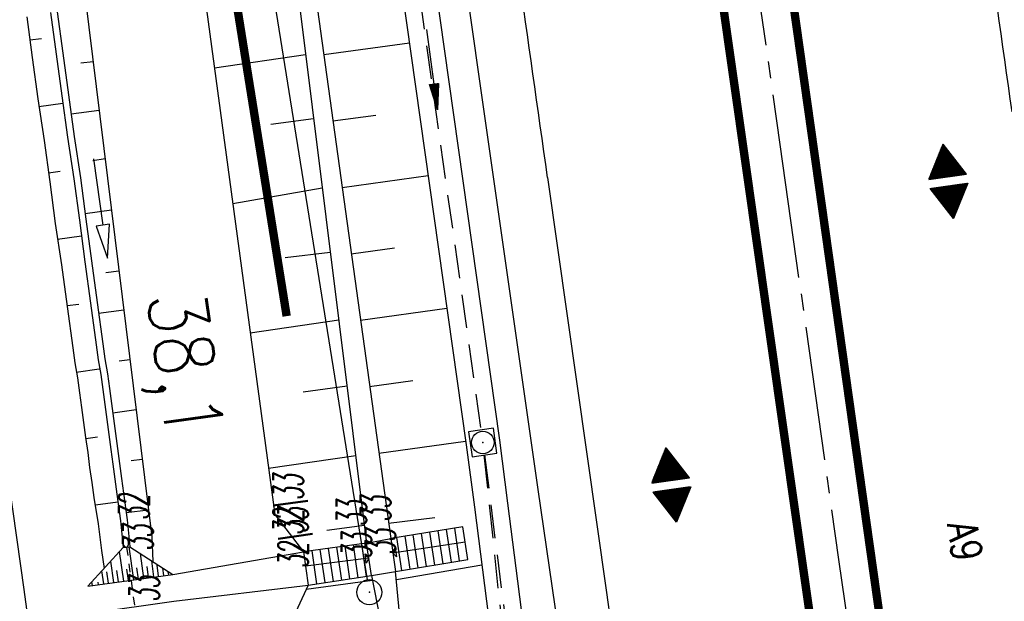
# Model space of a CAD drawing. Extents: x 446224 to 446791, y 446199 to 447379.
# Tile 20 of 113: x 446479 to 446538, y 446626 to 446660. Entities that reach past the tile are written whole.
import ezdxf

# ---------------------------------------------------------------- set-up
doc = ezdxf.new("R2010")
doc.units = 0
doc.header["$LTSCALE"] = 2
doc.header["$MEASUREMENT"] = 0
for name, pattern in [('ACHSE', [5.5, 4, -0.5, 0.5, -0.5]), ('AUSGEZOGEN', [0]), ('GEMARKBAB', [3.7, 2, -0.5, 0.1, -0.5, 0.1, -0.5]), ('GESTRICH-X2', [1.5, 1, -0.5]), ('STRICHLINIEX2', [0.5, 0.25, -0.25])]:
    doc.linetypes.add(name, pattern=pattern)
doc.layers.get('0').update_dxf_attribs({"linetype": 'AUSGEZOGEN'})
for name, color, linetype in [('201-GEMARKGRZ', 7, 'GEMARKBAB'), ('201-GRENZL-BAB', 7, 'AUSGEZOGEN'), ('201-GRENZP-BAB', 7, 'AUSGEZOGEN'), ('ACHSETOP', 250, 'ACHSE'), ('ANMERKUNG', 7, 'CONTINUOUS'), ('BOESCHG', 250, 'AUSGEZOGEN'), ('DB-Bahnachse', 7, 'CONTINUOUS'), ('DB-Böschungen', 15, 'CONTINUOUS'), ('DB-Gleisachse', 7, 'CONTINUOUS'), ('DB-GRABEN', 15, 'AUSGEZOGEN'), ('DB-Planung_SSF_Zugänglichkeit', 15, 'CONTINUOUS'), ('FBRTOP', 250, 'AUSGEZOGEN'), ('GEBAEUDE', 7, 'AUSGEZOGEN'), ('GEF', 1, 'AUSGEZOGEN'), ('KANAL', 7, 'GESTRICH-X2'), ('MULDE', 250, 'AUSGEZOGEN'), ('PFEILTOP', 200, 'AUSGEZOGEN'), ('SCHRIFT', 7, 'AUSGEZOGEN'), ('SCHSYMBOL', 200, 'AUSGEZOGEN')]:
    doc.layers.add(name, color=color, linetype=linetype)
doc.styles.add('ROMANS', font='romans.shx', dxfattribs={"width": 0.8})

# ---------------------------------------------------------------- blocks, each defined once
blk = doc.blocks.new('20')
blk.add_lwpolyline([(-0.754, -0.751), (0.754, -0.751), (0.754, 0.75), (-0.754, 0.75)], close=True)
blk.add_circle((0, 0), 0.676)
blk.add_point((0, 0))
blk = doc.blocks.new('PFEIL2')
at = {"color": 0}
for p, q in [((0.88, 0.002), (-2.401, -0.012)), ((0.881, -0.271), (0.879, 0.276)), ((0.879, 0.276), (2.429, 0.009)), ((0.911, 0.27), (0.879, 0.265)), ((0.965, 0.261), (0.879, 0.246)), ((1.019, 0.252), (0.879, 0.228)), ((1.073, 0.242), (0.879, 0.209)), ((1.127, 0.233), (0.879, 0.191)), ((1.181, 0.224), (0.879, 0.172)), ((1.235, 0.214), (0.879, 0.154)), ((1.289, 0.205), (0.879, 0.135)), ((1.343, 0.196), (0.879, 0.117)), ((1.397, 0.187), (0.879, 0.098)), ((1.451, 0.177), (0.879, 0.08)), ((1.505, 0.168), (0.879, 0.061)), ((1.559, 0.159), (0.88, 0.043)), ((1.613, 0.149), (0.88, 0.024)), ((1.668, 0.14), (0.88, 0.006)), ((1.722, 0.131), (0.88, -0.013)), ((1.776, 0.121), (0.88, -0.031)), ((1.83, 0.112), (0.88, -0.05)), ((1.884, 0.103), (0.88, -0.068)), ((1.938, 0.094), (0.88, -0.087)), ((1.992, 0.084), (0.88, -0.105)), ((2.046, 0.075), (0.88, -0.124)), ((2.1, 0.066), (0.88, -0.142)), ((2.154, 0.056), (0.88, -0.161)), ((2.208, 0.047), (0.88, -0.179)), ((2.262, 0.038), (0.881, -0.198)), ((2.316, 0.029), (0.881, -0.216)), ((2.37, 0.019), (0.881, -0.235)), ((2.424, 0.01), (0.881, -0.253)), ((2.429, 0.009), (0.881, -0.271))]:
    blk.add_line(p, q, dxfattribs=at)
blk = doc.blocks.new('*X31')
at = {"color": 0}
for p, q in [((377.704, 182.047), (378.028, 182.372)), ((377.716, 182.068), (378.025, 182.378)), ((377.728, 182.089), (378.022, 182.383)), ((377.74, 182.11), (378.019, 182.389)), ((377.752, 182.131), (378.016, 182.394)), ((377.764, 182.152), (378.012, 182.4)), ((377.776, 182.173), (378.009, 182.406)), ((377.788, 182.194), (378.006, 182.411)), ((377.8, 182.215), (378.003, 182.417)), ((377.813, 182.236), (377.999, 182.422)), ((377.825, 182.257), (377.996, 182.428)), ((377.837, 182.277), (377.993, 182.434)), ((377.849, 182.298), (377.99, 182.439)), ((377.861, 182.319), (377.986, 182.445)), ((377.873, 182.34), (377.983, 182.45)), ((377.885, 182.361), (377.98, 182.456)), ((377.897, 182.382), (377.977, 182.462)), ((377.909, 182.403), (377.973, 182.467)), ((377.921, 182.424), (377.97, 182.473)), ((377.933, 182.445), (377.967, 182.478)), ((377.945, 182.466), (377.964, 182.484)), ((377.107, 180.991), (378.197, 182.081)), ((377.112, 181.023), (378.187, 182.097)), ((377.116, 180.991), (378.2, 182.075)), ((377.124, 181.044), (378.184, 182.103)), ((377.125, 180.991), (378.203, 182.069)), ((377.133, 180.991), (378.206, 182.064)), ((377.136, 181.065), (378.181, 182.109)), ((377.142, 180.991), (378.21, 182.058)), ((377.148, 181.085), (378.177, 182.114)), ((377.151, 180.991), (378.213, 182.053)), ((377.16, 180.991), (378.216, 182.047)), ((377.161, 181.106), (378.174, 182.12)), ((377.169, 180.991), (378.219, 182.041)), ((377.173, 181.127), (378.171, 182.125)), ((377.178, 180.991), (378.223, 182.036)), ((377.185, 181.148), (378.168, 182.131)), ((377.186, 180.991), (378.226, 182.03)), ((377.195, 180.991), (378.229, 182.025)), ((377.197, 181.169), (378.164, 182.137)), ((377.204, 180.991), (378.232, 182.019)), ((377.209, 181.19), (378.161, 182.142)), ((377.213, 180.991), (378.236, 182.013)), ((377.221, 181.211), (378.158, 182.148)), ((377.222, 180.991), (378.239, 182.008)), ((377.231, 180.991), (378.242, 182.002)), ((377.233, 181.232), (378.155, 182.153)), ((377.239, 180.991), (378.245, 181.997)), ((377.245, 181.253), (378.151, 182.159)), ((377.248, 180.991), (378.248, 181.991)), ((377.257, 181.274), (378.148, 182.165)), ((377.257, 180.991), (378.252, 181.985)), ((377.266, 180.991), (378.255, 181.98)), ((377.269, 181.295), (378.145, 182.17)), ((377.275, 180.991), (378.258, 181.974)), ((377.281, 181.316), (378.142, 182.176)), ((377.284, 180.991), (378.261, 181.969)), ((377.292, 180.991), (378.265, 181.963)), ((377.293, 181.336), (378.138, 182.181)), ((377.301, 180.991), (378.268, 181.957)), ((377.305, 181.357), (378.135, 182.187)), ((377.31, 180.991), (378.271, 181.952)), ((377.318, 181.378), (378.132, 182.193)), ((377.319, 180.991), (378.274, 181.946)), ((377.328, 180.991), (378.278, 181.941)), ((377.33, 181.399), (378.129, 182.198)), ((377.337, 180.991), (378.281, 181.935)), ((377.342, 181.42), (378.126, 182.204)), ((377.346, 180.991), (378.284, 181.929)), ((377.354, 181.441), (378.122, 182.209)), ((377.354, 180.991), (378.287, 181.924)), ((377.366, 181.462), (378.119, 182.215)), ((377.378, 181.483), (378.116, 182.221)), ((377.39, 181.504), (378.113, 182.226)), ((377.402, 181.525), (378.109, 182.232)), ((377.414, 181.546), (378.106, 182.238)), ((377.426, 181.566), (378.103, 182.243)), ((377.438, 181.587), (378.1, 182.249)), ((377.45, 181.608), (378.096, 182.254)), ((377.462, 181.629), (378.093, 182.26)), ((377.474, 181.65), (378.09, 182.266)), ((377.487, 181.671), (378.087, 182.271)), ((377.499, 181.692), (378.083, 182.277)), ((377.511, 181.713), (378.08, 182.282)), ((377.523, 181.734), (378.077, 182.288)), ((377.535, 181.755), (378.074, 182.294)), ((377.547, 181.776), (378.071, 182.299)), ((377.559, 181.796), (378.067, 182.305)), ((377.571, 181.817), (378.064, 182.31)), ((377.583, 181.838), (378.061, 182.316)), ((377.595, 181.859), (378.058, 182.322)), ((377.607, 181.88), (378.054, 182.327)), ((377.619, 181.901), (378.051, 182.333)), ((377.631, 181.922), (378.048, 182.338)), ((377.644, 181.943), (378.045, 182.344)), ((377.656, 181.964), (378.041, 182.35)), ((377.668, 181.985), (378.038, 182.355)), ((377.68, 182.006), (378.035, 182.361)), ((377.692, 182.027), (378.032, 182.366)), ((377.363, 180.991), (378.291, 181.918)), ((377.372, 180.991), (378.294, 181.913)), ((377.381, 180.991), (378.297, 181.907)), ((377.39, 180.991), (378.3, 181.901)), ((377.399, 180.991), (378.303, 181.896)), ((377.407, 180.991), (378.307, 181.89)), ((377.416, 180.991), (378.31, 181.884)), ((377.425, 180.991), (378.313, 181.879)), ((377.434, 180.991), (378.316, 181.873)), ((377.443, 180.991), (378.32, 181.868)), ((377.452, 180.991), (378.323, 181.862)), ((377.46, 180.991), (378.326, 181.856)), ((377.469, 180.991), (378.329, 181.851)), ((377.478, 180.991), (378.333, 181.845)), ((377.487, 180.991), (378.336, 181.84)), ((377.496, 180.991), (378.339, 181.834)), ((377.505, 180.991), (378.342, 181.828)), ((377.513, 180.991), (378.346, 181.823)), ((377.522, 180.991), (378.349, 181.817)), ((377.531, 180.991), (378.352, 181.812)), ((377.54, 180.991), (378.355, 181.806)), ((377.549, 180.991), (378.358, 181.8)), ((377.558, 180.991), (378.362, 181.795)), ((377.566, 180.991), (378.365, 181.789)), ((377.575, 180.991), (378.368, 181.784)), ((377.584, 180.991), (378.371, 181.778)), ((377.593, 180.991), (378.375, 181.772)), ((377.602, 180.991), (378.378, 181.767)), ((377.611, 180.991), (378.381, 181.761)), ((377.62, 180.991), (378.384, 181.756)), ((377.628, 180.991), (378.388, 181.75)), ((377.637, 180.991), (378.391, 181.744)), ((377.646, 180.991), (378.394, 181.739)), ((377.655, 180.991), (378.397, 181.733)), ((377.664, 180.991), (378.401, 181.728)), ((377.673, 180.991), (378.404, 181.722)), ((377.681, 180.991), (378.407, 181.716)), ((377.69, 180.991), (378.41, 181.711)), ((377.699, 180.991), (378.413, 181.705)), ((377.708, 180.991), (378.417, 181.7)), ((377.717, 180.991), (378.42, 181.694)), ((377.726, 180.991), (378.423, 181.688)), ((377.734, 180.991), (378.426, 181.683)), ((377.743, 180.991), (378.43, 181.677)), ((377.752, 180.991), (378.433, 181.672)), ((377.761, 180.991), (378.436, 181.666)), ((377.77, 180.991), (378.439, 181.66)), ((377.779, 180.991), (378.443, 181.655)), ((377.787, 180.991), (378.446, 181.649)), ((377.796, 180.991), (378.449, 181.644)), ((377.805, 180.991), (378.452, 181.638)), ((377.814, 180.991), (378.456, 181.632)), ((377.823, 180.991), (378.459, 181.627)), ((377.832, 180.991), (378.462, 181.621)), ((377.84, 180.991), (378.465, 181.616)), ((377.849, 180.991), (378.468, 181.61)), ((377.858, 180.991), (378.472, 181.604)), ((377.867, 180.991), (378.475, 181.599)), ((377.876, 180.991), (378.478, 181.593)), ((377.885, 180.991), (378.481, 181.588)), ((377.894, 180.991), (378.485, 181.582)), ((377.902, 180.991), (378.488, 181.576)), ((377.911, 180.991), (378.491, 181.571)), ((377.92, 180.991), (378.494, 181.565)), ((377.929, 180.991), (378.498, 181.559)), ((377.938, 180.991), (378.501, 181.554)), ((377.947, 180.991), (378.504, 181.548)), ((377.955, 180.991), (378.507, 181.543)), ((377.964, 180.991), (378.511, 181.537)), ((377.973, 180.991), (378.514, 181.531)), ((377.982, 180.991), (378.517, 181.526)), ((377.991, 180.991), (378.52, 181.52)), ((378, 180.991), (378.523, 181.515)), ((378.008, 180.991), (378.527, 181.509)), ((378.017, 180.991), (378.53, 181.503)), ((378.026, 180.991), (378.533, 181.498)), ((378.035, 180.991), (378.536, 181.492)), ((378.044, 180.991), (378.54, 181.487)), ((378.053, 180.991), (378.543, 181.481)), ((378.061, 180.991), (378.546, 181.475)), ((378.07, 180.991), (378.549, 181.47)), ((378.079, 180.991), (378.553, 181.464)), ((378.088, 180.991), (378.556, 181.459)), ((378.097, 180.991), (378.559, 181.453)), ((378.106, 180.991), (378.562, 181.447)), ((378.114, 180.991), (378.565, 181.442)), ((378.123, 180.991), (378.569, 181.436)), ((378.132, 180.991), (378.572, 181.431)), ((378.141, 180.991), (378.575, 181.425)), ((378.15, 180.991), (378.578, 181.419)), ((378.159, 180.991), (378.582, 181.414)), ((378.168, 180.991), (378.585, 181.408)), ((378.176, 180.991), (378.588, 181.403)), ((378.185, 180.991), (378.591, 181.397)), ((378.194, 180.991), (378.595, 181.391)), ((378.203, 180.991), (378.598, 181.386)), ((378.212, 180.991), (378.601, 181.38)), ((378.221, 180.991), (378.604, 181.375)), ((378.229, 180.991), (378.608, 181.369)), ((378.238, 180.991), (378.611, 181.363)), ((378.247, 180.991), (378.614, 181.358)), ((378.256, 180.991), (378.617, 181.352)), ((378.265, 180.991), (378.62, 181.347)), ((378.274, 180.991), (378.624, 181.341)), ((378.282, 180.991), (378.627, 181.335)), ((378.291, 180.991), (378.63, 181.33)), ((378.3, 180.991), (378.633, 181.324)), ((378.309, 180.991), (378.637, 181.319)), ((378.318, 180.991), (378.64, 181.313)), ((378.327, 180.991), (378.643, 181.307)), ((378.335, 180.991), (378.646, 181.302)), ((378.344, 180.991), (378.65, 181.296)), ((378.353, 180.991), (378.653, 181.291)), ((378.362, 180.991), (378.656, 181.285)), ((378.371, 180.991), (378.659, 181.279)), ((378.38, 180.991), (378.663, 181.274)), ((378.388, 180.991), (378.666, 181.268)), ((378.397, 180.991), (378.669, 181.262)), ((378.406, 180.991), (378.672, 181.257)), ((378.415, 180.991), (378.675, 181.251)), ((378.424, 180.991), (378.679, 181.246)), ((378.433, 180.991), (378.682, 181.24)), ((378.442, 180.991), (378.685, 181.234)), ((378.45, 180.991), (378.688, 181.229)), ((378.459, 180.991), (378.692, 181.223)), ((378.468, 180.991), (378.695, 181.218)), ((378.477, 180.991), (378.698, 181.212)), ((378.486, 180.991), (378.701, 181.206)), ((378.495, 180.991), (378.705, 181.201)), ((378.503, 180.991), (378.708, 181.195)), ((378.512, 180.991), (378.711, 181.19)), ((378.521, 180.991), (378.714, 181.184)), ((378.53, 180.991), (378.718, 181.178)), ((378.539, 180.991), (378.721, 181.173)), ((378.548, 180.991), (378.724, 181.167)), ((378.556, 180.991), (378.727, 181.162)), ((378.565, 180.991), (378.73, 181.156)), ((378.574, 180.991), (378.734, 181.15)), ((378.583, 180.991), (378.737, 181.145)), ((378.592, 180.991), (378.74, 181.139)), ((378.601, 180.991), (378.743, 181.134)), ((378.609, 180.991), (378.747, 181.128)), ((378.618, 180.991), (378.75, 181.122)), ((378.627, 180.991), (378.753, 181.117)), ((378.636, 180.991), (378.756, 181.111)), ((378.645, 180.991), (378.76, 181.106)), ((378.654, 180.991), (378.763, 181.1)), ((378.662, 180.991), (378.766, 181.094)), ((378.671, 180.991), (378.769, 181.089)), ((378.68, 180.991), (378.773, 181.083)), ((378.689, 180.991), (378.776, 181.078)), ((378.698, 180.991), (378.779, 181.072)), ((378.707, 180.991), (378.782, 181.066)), ((378.716, 180.991), (378.785, 181.061)), ((378.724, 180.991), (378.789, 181.055)), ((378.733, 180.991), (378.792, 181.05)), ((378.742, 180.991), (378.795, 181.044)), ((378.751, 180.991), (378.798, 181.038)), ((378.76, 180.991), (378.802, 181.033)), ((378.769, 180.991), (378.805, 181.027)), ((378.777, 180.991), (378.808, 181.022)), ((378.786, 180.991), (378.811, 181.016)), ((378.795, 180.991), (378.815, 181.01)), ((378.804, 180.991), (378.818, 181.005)), ((378.813, 180.991), (378.821, 180.999)), ((377.099, 180.568), (377.108, 180.577)), ((377.102, 180.562), (377.117, 180.577)), ((377.106, 180.556), (377.126, 180.577)), ((377.109, 180.551), (377.135, 180.577)), ((377.112, 180.545), (377.144, 180.577)), ((377.115, 180.54), (377.153, 180.577)), ((377.119, 180.534), (377.161, 180.577)), ((377.122, 180.528), (377.17, 180.577)), ((377.125, 180.523), (377.179, 180.577)), ((377.128, 180.517), (377.188, 180.577)), ((377.131, 180.512), (377.197, 180.577)), ((377.135, 180.506), (377.206, 180.577)), ((377.138, 180.5), (377.214, 180.577)), ((377.141, 180.495), (377.223, 180.577)), ((377.144, 180.489), (377.232, 180.577)), ((377.148, 180.484), (377.241, 180.577)), ((377.151, 180.478), (377.25, 180.577)), ((377.154, 180.472), (377.259, 180.577)), ((377.157, 180.467), (377.267, 180.577)), ((377.161, 180.461), (377.276, 180.577)), ((377.164, 180.456), (377.285, 180.577)), ((377.167, 180.45), (377.294, 180.577)), ((377.17, 180.444), (377.303, 180.577)), ((377.174, 180.439), (377.312, 180.577)), ((377.177, 180.433), (377.32, 180.577)), ((377.18, 180.428), (377.329, 180.577)), ((377.183, 180.422), (377.338, 180.577)), ((377.186, 180.416), (377.347, 180.577)), ((377.19, 180.411), (377.356, 180.577)), ((377.193, 180.405), (377.365, 180.577)), ((377.196, 180.4), (377.373, 180.577)), ((377.199, 180.394), (377.382, 180.577)), ((377.203, 180.388), (377.391, 180.577)), ((377.206, 180.383), (377.4, 180.577)), ((377.209, 180.377), (377.409, 180.577)), ((377.212, 180.372), (377.418, 180.577)), ((377.216, 180.366), (377.427, 180.577)), ((377.219, 180.36), (377.435, 180.577)), ((377.222, 180.355), (377.444, 180.577)), ((377.225, 180.349), (377.453, 180.577)), ((377.229, 180.344), (377.462, 180.577)), ((377.232, 180.338), (377.471, 180.577)), ((377.235, 180.332), (377.48, 180.577)), ((377.238, 180.327), (377.488, 180.577)), ((377.241, 180.321), (377.497, 180.577)), ((377.245, 180.315), (377.506, 180.577)), ((377.248, 180.31), (377.515, 180.577)), ((377.251, 180.304), (377.524, 180.577)), ((377.254, 180.299), (377.533, 180.577)), ((377.258, 180.293), (377.541, 180.577)), ((377.261, 180.287), (377.55, 180.577)), ((377.264, 180.282), (377.559, 180.577)), ((377.267, 180.276), (377.568, 180.577)), ((377.271, 180.271), (377.577, 180.577)), ((377.274, 180.265), (377.586, 180.577)), ((377.277, 180.259), (377.594, 180.577)), ((377.28, 180.254), (377.603, 180.577)), ((377.284, 180.248), (377.612, 180.577)), ((377.287, 180.243), (377.621, 180.577)), ((377.29, 180.237), (377.63, 180.577)), ((377.293, 180.231), (377.639, 180.577)), ((377.296, 180.226), (377.647, 180.577)), ((377.3, 180.22), (377.656, 180.577)), ((377.303, 180.215), (377.665, 180.577)), ((377.306, 180.209), (377.674, 180.577)), ((377.309, 180.203), (377.683, 180.577)), ((377.313, 180.198), (377.692, 180.577)), ((377.316, 180.192), (377.701, 180.577)), ((377.319, 180.187), (377.709, 180.577)), ((377.322, 180.181), (377.718, 180.577)), ((377.326, 180.175), (377.727, 180.577)), ((377.329, 180.17), (377.736, 180.577)), ((377.332, 180.164), (377.745, 180.577)), ((377.335, 180.159), (377.754, 180.577)), ((377.339, 180.153), (377.762, 180.577)), ((377.342, 180.147), (377.771, 180.577)), ((377.345, 180.142), (377.78, 180.577)), ((377.348, 180.136), (377.789, 180.577)), ((377.351, 180.131), (377.798, 180.577)), ((377.355, 180.125), (377.807, 180.577)), ((377.358, 180.119), (377.815, 180.577)), ((377.361, 180.114), (377.824, 180.577)), ((377.364, 180.108), (377.833, 180.577)), ((377.368, 180.103), (377.842, 180.577)), ((377.371, 180.097), (377.851, 180.577)), ((377.374, 180.091), (377.86, 180.577)), ((377.377, 180.086), (377.868, 180.577)), ((377.381, 180.08), (377.877, 180.577)), ((377.384, 180.075), (377.886, 180.577)), ((377.387, 180.069), (377.895, 180.577)), ((377.39, 180.063), (377.904, 180.577)), ((377.394, 180.058), (377.913, 180.577)), ((377.397, 180.052), (377.921, 180.577)), ((377.4, 180.047), (377.93, 180.577)), ((377.403, 180.041), (377.939, 180.577)), ((377.406, 180.035), (377.948, 180.577)), ((377.41, 180.03), (377.957, 180.577)), ((377.413, 180.024), (377.966, 180.577)), ((377.416, 180.018), (377.975, 180.577)), ((377.419, 180.013), (377.983, 180.577)), ((377.423, 180.007), (377.992, 180.577)), ((377.426, 180.002), (378.001, 180.577)), ((377.429, 179.996), (378.01, 180.577)), ((377.432, 179.99), (378.019, 180.577)), ((377.436, 179.985), (378.028, 180.577)), ((377.439, 179.979), (378.036, 180.577)), ((377.442, 179.974), (378.045, 180.577)), ((377.445, 179.968), (378.054, 180.577)), ((377.449, 179.962), (378.063, 180.577)), ((377.452, 179.957), (378.072, 180.577)), ((377.455, 179.951), (378.081, 180.577)), ((377.458, 179.946), (378.089, 180.577)), ((377.461, 179.94), (378.098, 180.577)), ((377.465, 179.934), (378.107, 180.577)), ((377.468, 179.929), (378.116, 180.577)), ((377.471, 179.923), (378.125, 180.577)), ((377.474, 179.918), (378.134, 180.577)), ((377.478, 179.912), (378.142, 180.577)), ((377.481, 179.906), (378.151, 180.577)), ((377.484, 179.901), (378.16, 180.577)), ((377.487, 179.895), (378.169, 180.577)), ((377.491, 179.89), (378.178, 180.577)), ((377.494, 179.884), (378.187, 180.577)), ((377.497, 179.878), (378.196, 180.577)), ((377.5, 179.873), (378.204, 180.577)), ((377.504, 179.867), (378.213, 180.577)), ((377.507, 179.862), (378.222, 180.577)), ((377.51, 179.856), (378.231, 180.577)), ((377.513, 179.85), (378.24, 180.577)), ((377.516, 179.845), (378.249, 180.577)), ((377.52, 179.839), (378.257, 180.577)), ((377.523, 179.834), (378.266, 180.577)), ((377.526, 179.828), (378.275, 180.577)), ((377.529, 179.822), (378.284, 180.577)), ((377.533, 179.817), (378.293, 180.577)), ((377.536, 179.811), (378.302, 180.577)), ((377.539, 179.806), (378.31, 180.577)), ((377.542, 179.8), (378.319, 180.577)), ((377.546, 179.794), (378.328, 180.577)), ((377.549, 179.789), (378.337, 180.577)), ((377.552, 179.783), (378.346, 180.577)), ((377.555, 179.778), (378.355, 180.577)), ((377.559, 179.772), (378.363, 180.577)), ((377.562, 179.766), (378.372, 180.577)), ((377.565, 179.761), (378.381, 180.577)), ((377.568, 179.755), (378.39, 180.577)), ((377.571, 179.75), (378.399, 180.577)), ((377.575, 179.744), (378.408, 180.577)), ((377.578, 179.738), (378.416, 180.577)), ((377.581, 179.733), (378.425, 180.577)), ((377.584, 179.727), (378.434, 180.577)), ((377.588, 179.722), (378.443, 180.577)), ((377.591, 179.716), (378.452, 180.577)), ((377.594, 179.71), (378.461, 180.577)), ((377.597, 179.705), (378.47, 180.577)), ((377.601, 179.699), (378.478, 180.577)), ((377.604, 179.693), (378.487, 180.577)), ((377.607, 179.688), (378.496, 180.577)), ((377.61, 179.682), (378.505, 180.577)), ((377.614, 179.677), (378.514, 180.577)), ((377.617, 179.671), (378.523, 180.577)), ((377.62, 179.665), (378.531, 180.577)), ((377.623, 179.66), (378.54, 180.577)), ((377.626, 179.654), (378.549, 180.577)), ((377.63, 179.649), (378.558, 180.577)), ((377.633, 179.643), (378.567, 180.577)), ((377.636, 179.637), (378.576, 180.577)), ((377.639, 179.632), (378.584, 180.577)), ((377.643, 179.626), (378.593, 180.577)), ((377.646, 179.621), (378.602, 180.577)), ((377.649, 179.615), (378.611, 180.577)), ((377.652, 179.609), (378.62, 180.577)), ((377.656, 179.604), (378.629, 180.577)), ((377.659, 179.598), (378.637, 180.577)), ((377.662, 179.593), (378.646, 180.577)), ((377.665, 179.587), (378.655, 180.577)), ((377.669, 179.581), (378.664, 180.577)), ((377.672, 179.576), (378.673, 180.577)), ((377.675, 179.57), (378.682, 180.577)), ((377.678, 179.565), (378.69, 180.577)), ((377.681, 179.559), (378.699, 180.577)), ((377.685, 179.553), (378.708, 180.577)), ((377.688, 179.548), (378.717, 180.577)), ((377.691, 179.542), (378.726, 180.577)), ((377.694, 179.537), (378.735, 180.577)), ((377.698, 179.531), (378.744, 180.577)), ((377.701, 179.525), (378.752, 180.577)), ((377.704, 179.52), (378.761, 180.577)), ((377.707, 179.514), (378.77, 180.577)), ((377.711, 179.509), (378.779, 180.577)), ((377.714, 179.503), (378.788, 180.577)), ((377.717, 179.497), (378.797, 180.577)), ((377.72, 179.492), (378.805, 180.577)), ((377.724, 179.486), (378.814, 180.577)), ((377.733, 179.469), (378.806, 180.542)), ((377.736, 179.464), (378.794, 180.521)), ((377.74, 179.458), (378.781, 180.5)), ((377.743, 179.453), (378.769, 180.479)), ((377.746, 179.447), (378.757, 180.458)), ((377.749, 179.441), (378.745, 180.437)), ((377.753, 179.436), (378.733, 180.416)), ((377.756, 179.43), (378.721, 180.395)), ((377.759, 179.425), (378.709, 180.374)), ((377.762, 179.419), (378.697, 180.353)), ((377.766, 179.413), (378.685, 180.333)), ((377.769, 179.408), (378.673, 180.312)), ((377.772, 179.402), (378.661, 180.291)), ((377.775, 179.396), (378.649, 180.27)), ((377.779, 179.391), (378.637, 180.249)), ((377.782, 179.385), (378.624, 180.228)), ((377.785, 179.38), (378.612, 180.207)), ((377.788, 179.374), (378.6, 180.186)), ((377.791, 179.368), (378.588, 180.165)), ((377.795, 179.363), (378.576, 180.144)), ((377.798, 179.357), (378.564, 180.123)), ((377.801, 179.352), (378.552, 180.103)), ((377.804, 179.346), (378.54, 180.082)), ((377.808, 179.34), (378.528, 180.061)), ((377.811, 179.335), (378.516, 180.04)), ((377.814, 179.329), (378.504, 180.019)), ((377.817, 179.324), (378.492, 179.998)), ((377.821, 179.318), (378.48, 179.977)), ((377.824, 179.312), (378.468, 179.956)), ((377.827, 179.307), (378.455, 179.935)), ((377.83, 179.301), (378.443, 179.914)), ((377.834, 179.296), (378.431, 179.893)), ((377.837, 179.29), (378.419, 179.872)), ((377.84, 179.284), (378.407, 179.852)), ((377.843, 179.279), (378.395, 179.831)), ((377.846, 179.273), (378.383, 179.81)), ((377.85, 179.268), (378.371, 179.789)), ((377.853, 179.262), (378.359, 179.768)), ((377.856, 179.256), (378.347, 179.747)), ((377.859, 179.251), (378.335, 179.726)), ((377.863, 179.245), (378.323, 179.705)), ((377.866, 179.24), (378.311, 179.684)), ((377.869, 179.234), (378.298, 179.663)), ((377.872, 179.228), (378.286, 179.642)), ((377.876, 179.223), (378.274, 179.622)), ((377.879, 179.217), (378.262, 179.601)), ((377.882, 179.212), (378.25, 179.58)), ((377.885, 179.206), (378.238, 179.559)), ((377.889, 179.2), (378.226, 179.538)), ((377.892, 179.195), (378.214, 179.517)), ((377.895, 179.189), (378.202, 179.496)), ((377.898, 179.184), (378.19, 179.475)), ((377.901, 179.178), (378.178, 179.454)), ((377.905, 179.172), (378.166, 179.433)), ((377.908, 179.167), (378.154, 179.412)), ((377.911, 179.161), (378.142, 179.391)), ((377.914, 179.156), (378.129, 179.371)), ((377.918, 179.15), (378.117, 179.35)), ((377.921, 179.144), (378.105, 179.329)), ((377.924, 179.139), (378.093, 179.308)), ((377.927, 179.133), (378.081, 179.287)), ((377.931, 179.128), (378.069, 179.266)), ((377.934, 179.122), (378.057, 179.245)), ((377.937, 179.116), (378.045, 179.224)), ((377.94, 179.111), (378.033, 179.203)), ((377.944, 179.105), (378.021, 179.182)), ((377.947, 179.1), (378.009, 179.161)), ((377.95, 179.094), (377.997, 179.141)), ((377.953, 179.088), (377.985, 179.12)), ((377.956, 179.083), (377.972, 179.099))]:
    blk.add_line(p, q, dxfattribs=at)
blk = doc.blocks.new('HOCHP')
for points in [[(-0.012, 2.235), (-1.148, 0.268), (1.124, 0.268)], [(-0.012, -2.242), (-1.148, -0.275), (1.124, -0.275)]]:
    blk.add_lwpolyline(points, close=True)
at = {"xscale": 1.311372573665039, "yscale": 1.311372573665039, "zscale": 1.311372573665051}
blk.add_blockref('*X31', (-495.658, -237.078), dxfattribs=at)
blk = doc.blocks.new('GST')
at = {"color": 0}
blk.add_circle((0, 0), 0.75, dxfattribs=at)
blk.add_point((0, 0), dxfattribs=at)

msp = doc.modelspace()

# ---------------------------------------------------------------- linework, layer by layer
at = {"layer": '201-GEMARKGRZ', "const_width": 0.5, "flags": 128}
msp.add_lwpolyline([(446494.915, 446642.592), (446490.491, 446670.22)], dxfattribs=at)
at = {"layer": '201-GRENZL-BAB', "flags": 128}
msp.add_lwpolyline([(446499.731, 446626.86), (446490.318, 446685.639)], dxfattribs=at)
at = {"layer": 'ACHSETOP'}
for p, q in [((446520.839, 446677.576), (446524.348, 446652.824)), ((446524.348, 446652.824), (446527.856, 446628.071)), ((446527.856, 446628.071), (446531.364, 446603.318))]:
    msp.add_line(p, q, dxfattribs=at)
at = {"layer": 'BOESCHG'}
for p, q in [((446479.418, 446689.646), (446486.863, 446629.427)), ((446495.285, 446664.231), (446499.688, 446629.053)), ((446496.275, 446664.375), (446501.122, 446629.326)), ((446497.128, 446658.198), (446502.239, 446658.905)), ((446496.043, 446658.173), (446490.605, 446657.382)), ((446496.051, 446658.104), (446496.053, 446658.104)), ((446496.52, 446654.366), (446493.965, 446654.023)), ((446496.549, 446654.135), (446496.55, 446654.135)), ((446497.676, 446654.236), (446500.237, 446654.59)), ((446498.224, 446650.274), (446503.358, 446650.984)), ((446497.039, 446650.222), (446491.698, 446649.299)), ((446497.045, 446650.166), (446497.047, 446650.166)), ((446497.518, 446646.392), (446494.82, 446646.07)), ((446498.772, 446646.311), (446501.345, 446646.667)), ((446497.542, 446646.197), (446497.543, 446646.197)), ((446499.32, 446642.349), (446504.478, 446643.062)), ((446498.023, 446642.356), (446492.743, 446641.575)), ((446498.038, 446642.228), (446498.04, 446642.228)), ((446499.868, 446638.387), (446502.453, 446638.744)), ((446498.517, 446638.408), (446495.899, 446638.065)), ((446498.536, 446638.259), (446498.537, 446638.259)), ((446500.416, 446634.425), (446505.597, 446635.141)), ((446499.036, 446634.264), (446493.835, 446633.504)), ((446499.032, 446634.29), (446499.034, 446634.29)), ((446500.995, 446630.245), (446503.752, 446630.579)), ((446499.556, 446630.107), (446497.309, 446629.802)), ((446499.528, 446630.32), (446499.53, 446630.321)), ((446500.964, 446630.462), (446500.966, 446630.463)), ((446501.462, 446626.881), (446506.556, 446627.748)), ((446500.037, 446626.827), (446496.077, 446626.287))]:
    msp.add_line(p, q, dxfattribs=at)
at = {"layer": 'BOESCHG', "flags": 128}
for points in [[(446486.351, 446688.826), (446494.206, 446630.76), (446495.913, 446628.532)], [(446499.981, 446627.11), (446500.861, 446622.645), (446505.797, 446585.961)], [(446506.644, 446586.066), (446501.848, 446622.807), (446501.417, 446627.36)]]:
    msp.add_lwpolyline(points, dxfattribs=at)
at = {"layer": 'BOESCHG'}
for points in [[(446486.863, 446629.427), (446486.926, 446627.95)], [(446496.2, 446626.552), (446495.078, 446624.129), (446498.964, 446598.481), (446500.82, 446583.947)]]:
    msp.add_lwpolyline(points, dxfattribs=at)
at = {"layer": 'DB-Böschungen', "linetype": 'Continuous'}
for p, q in [((446480.83, 446660.698), (446481.163, 446658.22)), ((446479.4, 446660.455), (446479.726, 446658.027)), ((446479.586, 446659.068), (446480.28, 446659.161)), ((446481.163, 446658.22), (446481.495, 446655.742)), ((446479.726, 446658.027), (446480.058, 446655.549)), ((446480.058, 446655.549), (446480.44, 446653.078)), ((446480.118, 446655.103), (446481.555, 446655.296)), ((446481.495, 446655.742), (446481.828, 446653.264)), ((446480.44, 446653.078), (446480.772, 446650.6)), ((446481.828, 446653.264), (446482.209, 446650.793)), ((446480.699, 446651.146), (446481.393, 446651.239)), ((446480.772, 446650.6), (446481.105, 446648.123)), ((446482.209, 446650.793), (446482.542, 446648.315)), ((446482.542, 446648.315), (446482.874, 446645.838)), ((446481.105, 446648.123), (446481.487, 446645.651)), ((446481.231, 446647.181), (446482.668, 446647.374)), ((446482.874, 446645.838), (446483.207, 446643.36)), ((446481.487, 446645.651), (446481.819, 446643.174)), ((446481.812, 446643.223), (446482.506, 446643.316)), ((446481.819, 446643.174), (446482.151, 446640.696)), ((446483.207, 446643.36), (446483.539, 446640.882)), ((446482.151, 446640.696), (446482.271, 446639.804)), ((446483.539, 446640.882), (446483.659, 446639.99)), ((446483.659, 446639.99), (446483.828, 446639.105)), ((446482.271, 446639.804), (446482.44, 446638.918)), ((446482.344, 446639.259), (446483.732, 446639.445)), ((446482.44, 446638.918), (446482.56, 446638.026)), ((446483.828, 446639.105), (446483.947, 446638.213)), ((446483.947, 446638.213), (446484.067, 446637.321)), ((446482.56, 446638.026), (446482.68, 446637.134)), ((446482.68, 446637.134), (446482.799, 446636.242)), ((446484.067, 446637.321), (446484.187, 446636.429)), ((446484.187, 446636.429), (446484.306, 446635.537)), ((446482.799, 446636.242), (446482.919, 446635.35)), ((446482.919, 446635.35), (446483.039, 446634.458)), ((446482.926, 446635.301), (446483.619, 446635.394)), ((446484.306, 446635.537), (446484.426, 446634.645)), ((446484.426, 446634.645), (446484.546, 446633.753)), ((446483.039, 446634.458), (446483.158, 446633.566)), ((446483.158, 446633.566), (446483.278, 446632.674)), ((446484.546, 446633.753), (446484.665, 446632.861)), ((446484.665, 446632.861), (446484.785, 446631.968)), ((446483.278, 446632.674), (446483.397, 446631.782)), ((446483.397, 446631.782), (446483.66, 446630.203)), ((446484.785, 446631.968), (446484.998, 446630.383)), ((446483.507, 446631.343), (446484.845, 446631.522)), ((446483.66, 446630.203), (446483.872, 446628.617)), ((446484.998, 446630.383), (446485.161, 446628.79)), ((446483.872, 446628.617), (446484.018, 446627.535))]:
    msp.add_line(p, q, dxfattribs=at)
at = {"layer": 'DB-Gleisachse', "linetype": 'Continuous'}
for p, q in [((446472.978, 446670.465), (446479.242, 446626.141)), ((446479.223, 446626.276), (446485.578, 446581.315))]:
    msp.add_line(p, q, dxfattribs=at)
at = {"layer": 'DB-GRABEN', "linetype": 'Continuous'}
for p, q in [((446481.227, 446660.751), (446481.559, 446658.273)), ((446481.559, 446658.273), (446481.892, 446655.795)), ((446481.892, 446655.795), (446482.224, 446653.317)), ((446482.045, 446654.656), (446483.716, 446654.88)), ((446482.224, 446653.317), (446482.606, 446650.846)), ((446483.389, 446651.981), (446483.951, 446648.021)), ((446482.606, 446650.846), (446482.938, 446648.369)), ((446482.892, 446648.715), (446484.452, 446648.925)), ((446482.938, 446648.369), (446483.271, 446645.891)), ((446483.951, 446648.021), (446483.555, 446647.965)), ((446483.555, 446647.965), (446484.232, 446646.041)), ((446484.347, 446648.077), (446483.951, 446648.021)), ((446484.232, 446646.041), (446484.347, 446648.077)), ((446483.271, 446645.891), (446483.603, 446643.413)), ((446483.603, 446643.413), (446483.935, 446640.935)), ((446483.689, 446642.769), (446485.189, 446642.97)), ((446483.935, 446640.935), (446484.055, 446640.043)), ((446484.055, 446640.043), (446484.224, 446639.158)), ((446484.224, 446639.158), (446484.344, 446638.266)), ((446484.344, 446638.266), (446484.464, 446637.374)), ((446484.464, 446637.374), (446484.583, 446636.482)), ((446484.537, 446636.829), (446485.925, 446637.015)), ((446484.583, 446636.482), (446484.703, 446635.59)), ((446484.703, 446635.59), (446484.823, 446634.698)), ((446484.823, 446634.698), (446484.942, 446633.806)), ((446484.942, 446633.806), (446485.062, 446632.914)), ((446485.062, 446632.914), (446485.181, 446632.022)), ((446485.181, 446632.022), (446485.394, 446630.436)), ((446485.334, 446630.882), (446486.664, 446631.034)), ((446485.394, 446630.436), (446485.557, 446628.843)), ((446485.557, 446628.843), (446485.559, 446628.831))]:
    msp.add_line(p, q, dxfattribs=at)
at = {"layer": 'DB-GRABEN'}
for p, q in [((446483.361, 446657.754), (446482.639, 446657.674)), ((446484.075, 446651.98), (446483.346, 446651.866)), ((446484.904, 446645.276), (446484.121, 446645.182)), ((446485.558, 446639.979), (446484.927, 446639.901)), ((446486.293, 446634.037), (446485.641, 446633.957))]:
    msp.add_line(p, q, dxfattribs=at)
at = {"layer": 'DB-Planung_SSF_Zugänglichkeit', "linetype": 'Continuous'}
for p, q in [((446485.201, 446629.328), (446485.194, 446629.321)), ((446485.207, 446629.335), (446485.201, 446629.328)), ((446485.215, 446629.341), (446485.207, 446629.335)), ((446485.221, 446629.347), (446485.215, 446629.341)), ((446485.228, 446629.351), (446485.221, 446629.347)), ((446485.236, 446629.356), (446485.228, 446629.351)), ((446485.243, 446629.359), (446485.236, 446629.356)), ((446485.252, 446629.362), (446485.243, 446629.359)), ((446485.26, 446629.364), (446485.252, 446629.362)), ((446485.268, 446629.365), (446485.26, 446629.364)), ((446485.276, 446629.366), (446485.268, 446629.365)), ((446485.285, 446629.367), (446485.276, 446629.366)), ((446485.293, 446629.367), (446485.285, 446629.367)), ((446485.301, 446629.366), (446485.293, 446629.367)), ((446485.309, 446629.364), (446485.301, 446629.366)), ((446485.318, 446629.361), (446485.309, 446629.364)), ((446485.326, 446629.358), (446485.318, 446629.361)), ((446485.335, 446629.354), (446485.326, 446629.358)), ((446485.342, 446629.35), (446485.335, 446629.354)), ((446485.351, 446629.344), (446485.342, 446629.35)), ((446485.359, 446629.339), (446485.351, 446629.344)), ((446485.367, 446629.332), (446485.359, 446629.339)), ((446485.375, 446629.326), (446485.367, 446629.332)), ((446485.161, 446628.791), (446483.057, 446626.478)), ((446485.139, 446629.144), (446485.138, 446629.131)), ((446485.138, 446629.131), (446485.139, 446629.118)), ((446485.14, 446629.158), (446485.139, 446629.144)), ((446485.139, 446629.118), (446485.139, 446629.104)), ((446485.139, 446629.104), (446485.141, 446629.09)), ((446485.141, 446629.184), (446485.14, 446629.17)), ((446485.14, 446629.17), (446485.14, 446629.158)), ((446485.143, 446629.197), (446485.141, 446629.184)), ((446485.141, 446629.09), (446485.142, 446629.076)), ((446485.142, 446629.076), (446485.144, 446629.063)), ((446485.146, 446629.209), (446485.143, 446629.197)), ((446485.144, 446629.063), (446485.146, 446629.049)), ((446485.148, 446629.221), (446485.146, 446629.209)), ((446485.146, 446629.049), (446485.148, 446629.035)), ((446485.152, 446629.233), (446485.148, 446629.221)), ((446485.148, 446629.035), (446485.152, 446629.022)), ((446485.155, 446629.245), (446485.152, 446629.233)), ((446485.152, 446629.022), (446485.155, 446629.009)), ((446485.159, 446629.256), (446485.155, 446629.245)), ((446485.155, 446629.009), (446485.159, 446628.995)), ((446485.162, 446629.266), (446485.159, 446629.256)), ((446485.159, 446628.995), (446485.164, 446628.983)), ((446485.161, 446628.79), (446485.559, 446628.831)), ((446485.161, 446628.79), (446485.161, 446628.79)), ((446485.161, 446628.79), (446485.161, 446628.79)), ((446485.167, 446629.277), (446485.162, 446629.266)), ((446485.164, 446628.983), (446485.167, 446628.97)), ((446485.172, 446629.287), (446485.167, 446629.277)), ((446485.167, 446628.97), (446485.172, 446628.958)), ((446485.177, 446629.296), (446485.172, 446629.287)), ((446485.172, 446628.958), (446485.178, 446628.946)), ((446485.182, 446629.305), (446485.177, 446629.296)), ((446485.178, 446628.946), (446485.183, 446628.934)), ((446485.188, 446629.313), (446485.182, 446629.305)), ((446485.183, 446628.934), (446485.189, 446628.923)), ((446485.194, 446629.321), (446485.188, 446629.313)), ((446485.189, 446628.923), (446485.195, 446628.912)), ((446485.195, 446628.912), (446485.202, 446628.902)), ((446485.202, 446628.902), (446485.208, 446628.892)), ((446485.208, 446628.892), (446485.215, 446628.882)), ((446485.215, 446628.882), (446485.222, 446628.873)), ((446485.222, 446628.873), (446485.229, 446628.864)), ((446485.229, 446628.864), (446485.237, 446628.857)), ((446485.237, 446628.857), (446485.244, 446628.849)), ((446485.244, 446628.849), (446485.252, 446628.842)), ((446485.252, 446628.842), (446485.26, 446628.835)), ((446485.26, 446628.835), (446485.269, 446628.831)), ((446485.269, 446628.831), (446485.277, 446628.826)), ((446485.277, 446628.826), (446485.286, 446628.821)), ((446485.286, 446628.821), (446485.293, 446628.817)), ((446485.293, 446628.817), (446485.302, 446628.814)), ((446485.302, 446628.814), (446485.31, 446628.812)), ((446485.31, 446628.812), (446485.318, 446628.81)), ((446485.318, 446628.81), (446485.328, 446628.808)), ((446485.328, 446628.808), (446485.336, 446628.808)), ((446485.336, 446628.808), (446485.344, 446628.808)), ((446485.344, 446628.808), (446485.352, 446628.81)), ((446485.352, 446628.81), (446485.361, 446628.811)), ((446485.361, 446628.811), (446485.368, 446628.813)), ((446485.368, 446628.813), (446485.376, 446628.816)), ((446485.383, 446629.318), (446485.375, 446629.326)), ((446485.376, 446628.816), (446485.384, 446628.82)), ((446485.39, 446629.31), (446485.383, 446629.318)), ((446485.384, 446628.82), (446485.391, 446628.824)), ((446485.397, 446629.302), (446485.39, 446629.31)), ((446485.391, 446628.824), (446485.398, 446628.829)), ((446485.405, 446629.293), (446485.397, 446629.302)), ((446485.398, 446628.829), (446485.406, 446628.834)), ((446485.411, 446629.284), (446485.405, 446629.293)), ((446485.406, 446628.834), (446485.412, 446628.84)), ((446485.418, 446629.274), (446485.411, 446629.284)), ((446485.412, 446628.84), (446485.419, 446628.847)), ((446485.425, 446629.263), (446485.418, 446629.274)), ((446485.419, 446628.847), (446485.425, 446628.854)), ((446485.431, 446629.252), (446485.425, 446629.263)), ((446485.425, 446628.854), (446485.431, 446628.862)), ((446485.436, 446629.241), (446485.431, 446629.252)), ((446485.431, 446628.862), (446485.437, 446628.871)), ((446485.442, 446629.23), (446485.436, 446629.241)), ((446485.437, 446628.871), (446485.443, 446628.88)), ((446485.447, 446629.217), (446485.442, 446629.23)), ((446485.443, 446628.88), (446485.448, 446628.888)), ((446485.452, 446629.205), (446485.447, 446629.217)), ((446485.448, 446628.888), (446485.453, 446628.898)), ((446485.457, 446629.192), (446485.452, 446629.205)), ((446485.453, 446628.898), (446485.457, 446628.909)), ((446485.461, 446629.18), (446485.457, 446629.192)), ((446485.457, 446628.909), (446485.461, 446628.919)), ((446485.464, 446629.166), (446485.461, 446629.18)), ((446485.461, 446628.919), (446485.465, 446628.931)), ((446485.468, 446629.153), (446485.464, 446629.166)), ((446485.465, 446628.931), (446485.469, 446628.942)), ((446485.471, 446629.14), (446485.468, 446629.153)), ((446485.469, 446628.942), (446485.471, 446628.954)), ((446485.474, 446629.126), (446485.471, 446629.14)), ((446485.471, 446628.954), (446485.474, 446628.966)), ((446485.476, 446629.113), (446485.474, 446629.126)), ((446485.474, 446628.966), (446485.476, 446628.979)), ((446485.478, 446629.099), (446485.476, 446629.113)), ((446485.476, 446628.979), (446485.478, 446628.991)), ((446485.48, 446629.085), (446485.478, 446629.099)), ((446485.478, 446628.991), (446485.479, 446629.005)), ((446485.479, 446629.005), (446485.481, 446629.018)), ((446485.48, 446629.071), (446485.48, 446629.085)), ((446485.481, 446629.058), (446485.48, 446629.071)), ((446485.481, 446629.044), (446485.481, 446629.058)), ((446485.481, 446629.031), (446485.481, 446629.044)), ((446485.481, 446629.018), (446485.481, 446629.031)), ((446485.798, 446626.866), (446485.521, 446628.827)), ((446485.557, 446628.843), (446485.559, 446628.831)), ((446485.559, 446628.831), (446488.115, 446627.185)), ((446485.199, 446626.782), (446484.948, 446628.557)), ((446486.397, 446626.951), (446486.188, 446628.426)), ((446484.6, 446626.697), (446484.419, 446627.976)), ((446486.078, 446626.906), (446485.982, 446627.582)), ((446486.677, 446626.991), (446486.582, 446627.663)), ((446486.995, 446627.036), (446486.86, 446627.993)), ((446487.275, 446627.075), (446487.181, 446627.743)), ((446484.001, 446626.612), (446483.891, 446627.395)), ((446484.281, 446626.652), (446484.184, 446627.34)), ((446484.88, 446626.737), (446484.784, 446627.421)), ((446485.479, 446626.821), (446485.383, 446627.501)), ((446487.594, 446627.12), (446487.532, 446627.56)), ((446487.874, 446627.16), (446487.852, 446627.318)), ((446483.32, 446626.516), (446483.289, 446626.734)), ((446483.683, 446626.567), (446483.66, 446626.725))]:
    msp.add_line(p, q, dxfattribs=at)
at = {"layer": 'DB-Planung_SSF_Zugänglichkeit', "linetype": 'STRICHLINIEX2'}
msp.add_line((446485.36, 446628.811), (446486.097, 446623.313), dxfattribs=at)
at = {"layer": 'DB-Planung_SSF_Zugänglichkeit'}
for p, q in [((446488.115, 446627.185), (446495.913, 446628.532)), ((446483.057, 446626.478), (446488.115, 446627.185)), ((446488.191, 446625.58), (446496.2, 446626.552)), ((446483.284, 446624.888), (446488.191, 446625.58))]:
    msp.add_line(p, q, dxfattribs=at)
at = {"layer": 'FBRTOP'}
for p, q in [((446510.487, 446650.859), (446513.995, 446626.107)), ((446513.995, 446626.107), (446517.503, 446601.354))]:
    msp.add_line(p, q, dxfattribs=at)
at = {"layer": 'FBRTOP', "const_width": 0.5}
msp.add_lwpolyline([(446492.682, 446901.867, 0.000099), (446496.473, 446872.548, 0.000222), (446498.173, 446859.467, 0.000001), (446505.043, 446806.785, 0.000145), (446505.091, 446806.42, 0.00076), (446508.485, 446780.812, 0.00082), (446511.707, 446757.083, 0.000435), (446515.121, 446732.403, 0.000477), (446518.278, 446709.882, 0.00005), (446521.829, 446684.741, -0.000052), (446525.381, 446659.599, -0.000057), (446527.916, 446641.623, 0.000033), (446532.273, 446610.722, 0.001912), (446534.677, 446594.139, -0.003213), (446536.082, 446584.265, -0.009552), (446536.504, 446580.642, 0.010067), (446536.907, 446577.205, 0.001138)], format="xyb", dxfattribs=at)
at = {"layer": 'FBRTOP', "const_width": 0.5, "flags": 128}
msp.add_lwpolyline([(446514.163, 446708.999, 0.000047), (446518.913, 446675.521, 0.000093), (446521.337, 446658.474), (446528.271, 446609.769, -0.000025), (446529.637, 446600.173, -0.00001), (446533, 446576.528)], format="xyb", dxfattribs=at)
at = {"layer": 'FBRTOP', "flags": 128}
msp.add_lwpolyline([(446499.339, 446706.442), (446502.884, 446681.578), (446506.387, 446656.892), (446509.9, 446632.257), (446513.47, 446607.747), (446517.452, 446578.855)], dxfattribs=at)
at = {"layer": 'FBRTOP'}
for centre, radius, start, end in [((309690.402, 427260.691), 138215.243, 8.06625285, 8.07143437), ((309656.095, 427255.828), 138221.893, 8.06625278, 8.07143431)]:
    msp.add_arc(centre, radius, start, end, dxfattribs=at)
at = {"layer": 'GEBAEUDE', "linetype": 'Continuous'}
for p, q in [((446501.234, 446628.47), (446505.572, 446629.126)), ((446501.234, 446628.47), (446501.384, 446628.774)), ((446501.384, 446628.774), (446501.466, 446628.224)), ((446499.821, 446628.163), (446496.039, 446627.666)), ((446499.665, 446627.861), (446499.594, 446628.413)), ((446499.594, 446628.413), (446499.821, 446628.163)), ((446499.821, 446628.163), (446499.665, 446627.861)), ((446501.466, 446628.224), (446501.234, 446628.47))]:
    msp.add_line(p, q, dxfattribs=at)
at = {"layer": 'GEBAEUDE'}
for points in [[(446505.435, 446630.032), (446501.122, 446629.326)], [(446505.239, 446627.986), (446504.942, 446629.951)], [(446505.732, 446628.067), (446505.435, 446630.032)], [(446501.784, 446627.42), (446501.487, 446629.386)], [(446502.278, 446627.501), (446501.981, 446629.467)], [(446502.771, 446627.582), (446502.474, 446629.547)], [(446503.265, 446627.663), (446502.968, 446629.628)], [(446503.758, 446627.744), (446503.461, 446629.709)], [(446504.252, 446627.824), (446503.955, 446629.79)], [(446504.745, 446627.905), (446504.448, 446629.87)], [(446499.688, 446629.053), (446495.913, 446628.532)], [(446496.2, 446626.552), (446499.981, 446627.11), (446499.688, 446629.053)], [(446497.894, 446628.805), (446498.179, 446626.839)], [(446498.39, 446628.874), (446498.674, 446626.911)], [(446498.885, 446628.942), (446499.169, 446626.982)], [(446499.38, 446629.011), (446499.664, 446627.054)], [(446501.122, 446629.326), (446501.417, 446627.36), (446505.732, 446628.067)], [(446495.913, 446628.532), (446496.2, 446626.552)], [(446496.408, 446628.6), (446496.695, 446626.624)], [(446496.904, 446628.669), (446497.19, 446626.695)], [(446497.399, 446628.737), (446497.684, 446626.767)]]:
    msp.add_lwpolyline(points, dxfattribs=at)
at = {"layer": 'GEBAEUDE', "flags": 128}
for points in [[(446499.688, 446629.053), (446501.122, 446629.326)], [(446499.981, 446627.11), (446501.417, 446627.36)]]:
    msp.add_lwpolyline(points, dxfattribs=at)
at = {"layer": 'KANAL'}
for p, q in [((446497.406, 446700.313), (446506.5, 446635.781)), ((446506.688, 446634.313), (446512.313, 446580.844)), ((446506.719, 446634.313), (446512.969, 446584.969))]:
    msp.add_line(p, q, dxfattribs=at)
at = {"layer": 'MULDE'}
for points in [[(446446.466, 447075.454), (446449.303, 447059.783), (446452.91, 447032.672), (446477.681, 446838.746), (446479.068, 446830.654), (446487.417, 446766.167), (446496.305, 446700.905), (446505.628, 446634.919), (446506.115, 446631.186)], [(446480.363, 446834.934), (446481.046, 446830.952), (446489.399, 446766.431), (446498.287, 446701.179), (446507.61, 446635.189), (446508.099, 446631.443)]]:
    msp.add_lwpolyline(points, dxfattribs=at)
at = {"layer": 'MULDE', "flags": 128}
for points in [[(446506.115, 446631.187), (446512.279, 446583.068)], [(446508.099, 446631.443), (446514.263, 446583.322)]]:
    msp.add_lwpolyline(points, dxfattribs=at)

# ---------------------------------------------------------------- block references
at = {"layer": '201-GRENZP-BAB', "rotation": 277.4163262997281}
msp.add_blockref('GST', (446499.849, 446626.121), dxfattribs=at)
at = {"layer": 'GEF'}
for p, rotation in [((446534.413, 446650.633), 8.068843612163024), ((446517.882, 446632.532), 8.068843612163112)]:
    msp.add_blockref('HOCHP', p, dxfattribs=dict(at, rotation=rotation))
at = {"layer": 'PFEILTOP', "rotation": 277.2871724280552}
msp.add_blockref('PFEIL2', (446503.6, 446657.312), dxfattribs=at)
at = {"layer": 'SCHSYMBOL', "rotation": 278.0671}
msp.add_blockref('20', (446506.619, 446635.054), dxfattribs=at)

# ---------------------------------------------------------------- texts
at = {"layer": 'ANMERKUNG', "style": 'ROMANS', "oblique": 7, "width": 0.5}
for s, p in [('32\\33', (446495.913, 446629.532)), ('32', (446486.703, 446630.429)), ('33', (446499.688, 446630.053)), ('33', (446501.122, 446630.326)), ('32\\33', (446496.2, 446627.552)), ('33', (446486.941, 446628.604)), ('33', (446499.981, 446628.11)), ('33', (446501.417, 446628.36)), ('33', (446487.316, 446625.552))]:
    msp.add_text(s, height=1.8, rotation=90, dxfattribs=at).set_placement(p)
at = {"layer": 'DB-Bahnachse', "linetype": 'Continuous', "style": 'ROMANS', "oblique": 0, "width": 0.8337}
msp.add_text('38,1', height=3.5, rotation=277.77, dxfattribs=at).set_placement((446486.564, 446643.809))
at = {"layer": 'SCHRIFT', "style": 'ROMANS', "width": 0.8}
msp.add_text('A9', height=1.8, rotation=278.99167, dxfattribs=at).set_placement((446534.322, 446630.184))

doc.saveas('drawing.dxf')
